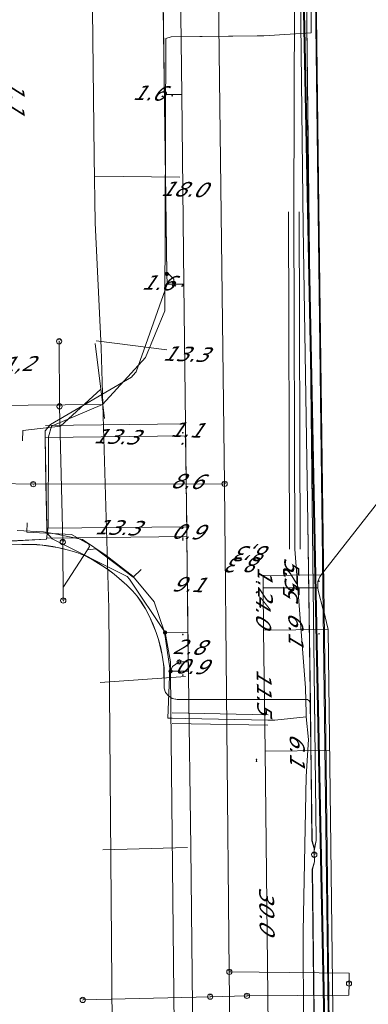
# Model space of a CAD drawing. Header units: metres. Extents: x 124576 to 133557, y 395865 to 402386.
# Tile 231 of 256: x 127933 to 127966, y 401805 to 401898. Entities that reach past the tile are written whole.
import ezdxf
from ezdxf.enums import TextEntityAlignment as Align

# ---------------------------------------------------------------- set-up
doc = ezdxf.new("R2010")
doc.units = ezdxf.units.M
doc.header["$MEASUREMENT"] = 0
for name, color, linetype, lineweight, true_color in [('LG_AanduidingEisVoorzorgsmaatregel', 7, 'Continuous', 40, 0xf7284a), ('LG_buisleidingGevaarlijkeInhoud_NV_Nederlandse_Gasunie_West', 7, 'Continuous', 13, 0xff9b00), ('LG_Datatransport_Eurofiber_Nederland_BV', 3, 'Continuous', 13, 0x00ff00), ('LG_Datatransport_KPN_BV', 3, 'Continuous', 13, 0x00ff00), ('LG_Datatransport_Tele2_Nederland_BV', 3, 'Continuous', 13, 0x00ff00), ('LG_Laag_Spanning_Enexis_Netbeheer_BV', 7, 'Continuous', 13, 0x960000), ('LG_Midden_Spanning_Enexis_Netbeheer_BV', 7, 'Continuous', 13, 0xd20000), ('LG_Riool_Vrij_Verval_Gemeente_Tilburg_Ruimtelijke_Uitvoering', 7, 'Continuous', 13, 0xca00a0)]:
    doc.layers.add(name, color=color, linetype=linetype, lineweight=lineweight, true_color=true_color)
for name, color, linetype, lineweight in [('LG_Datatransport_P_Eurofiber_Nederland_BV', 7, 'Continuous', 0), ('LG_Laag_Spanning_P_Enexis_Netbeheer_BV', 7, 'Continuous', 0), ('LG_n00003_Spitters_Electrotechniek_BV', 7, 'Continuous', 13), ('LG_overig_P_Gemeente_Tilburg_Ruimtelijke_Uitvoering', 7, 'Continuous', 0), ('LG_Riool_Vrij_Verval_P_Gemeente_Tilburg_Ruimtelijke_Uitvoering', 7, 'Continuous', 0), ('MV_Datatransport', 7, 'Continuous', 0), ('MV_Laag_Spanning', 7, 'Continuous', 0), ('MV_Laag_Spanning_lijn', 7, 'Continuous', 0), ('MV_Laag_Spanning_pijl', 7, 'Continuous', 0), ('MV_Midden_Spanning', 7, 'Continuous', 0), ('MV_Midden_Spanning_pijl', 7, 'Continuous', 0)]:
    doc.layers.add(name, color=color, linetype=linetype, lineweight=lineweight)
doc.styles.add('Klic_Annotatie', font='verdanai.ttf', dxfattribs={"oblique": 20, "height": 1.4})

# ---------------------------------------------------------------- blocks, each defined once
blk = doc.blocks.new('Mof')
at = {"layer": 'LG_Laag_Spanning_P_Enexis_Netbeheer_BV'}
h = blk.add_hatch(color=256, dxfattribs=at)
edge = h.paths.add_edge_path()
edge.add_arc((0, 0), 2, 0, 360)
blk = doc.blocks.new('Streetlight')
at = {"layer": 'LG_Laag_Spanning_P_Enexis_Netbeheer_BV'}
for p, q in [((-1.77, 1.77), (-1.06, 1.06)), ((0, 2.5), (0, 1.5)), ((1.77, 1.77), (1.06, 1.06)), ((-1.06, -1.06), (-1.77, -1.77)), ((0, -1.5), (0, -2.5)), ((1.06, -1.06), (1.77, -1.77))]:
    blk.add_line(p, q, dxfattribs=at)
at = {"layer": 'LG_Laag_Spanning_P_Enexis_Netbeheer_BV', "flags": 128}
for points in [[(-2.5, 0), (-1.5, 0)], [(1.5, 0), (2.5, 0)]]:
    blk.add_lwpolyline(points, dxfattribs=at)
at = {"layer": 'LG_Laag_Spanning_P_Enexis_Netbeheer_BV'}
blk.add_circle((0, 0), 1.5, dxfattribs=at)
blk = doc.blocks.new('m_pijl')
at = {"layer": 'MV_Laag_Spanning_pijl'}
blk.add_hatch(color=7, dxfattribs=at).paths.add_polyline_path([(-1, -0.33), (-1, 0), (-1, 0.33), (0, 0)])
at = {"layer": 'MV_Laag_Spanning_pijl', "flags": 128}
blk.add_lwpolyline([(-1, 0), (-1, 0.33), (0, 0), (-1, -0.33), (-1, 0)], close=True, dxfattribs=at)
blk = doc.blocks.new('m_pijl_1')
at = {"layer": 'MV_Midden_Spanning_pijl'}
blk.add_hatch(color=7, dxfattribs=at).paths.add_polyline_path([(-1, -0.33), (-1, 0), (-1, 0.33), (0, 0)])
at = {"layer": 'MV_Midden_Spanning_pijl', "flags": 128}
blk.add_lwpolyline([(-1, 0), (-1, 0.33), (0, 0), (-1, -0.33), (-1, 0)], close=True, dxfattribs=at)
blk = doc.blocks.new('Onbekend_2')
at = {"layer": 'LG_Riool_Vrij_Verval_P_Gemeente_Tilburg_Ruimtelijke_Uitvoering'}
blk.add_hatch(color=256, dxfattribs=at).paths.add_polyline_path([(-0.25, -1.07, -0.262633), (0.23, 0.15), (0.59, 0.47, 0.379827), (0.7, 1.26), (0.69, 1.26, 0.228508), (-0.03, 1.53), (-0.03, 1.52, 0.459053), (-0.82, 0.79), (-1.29, 0.85, -0.414214), (-0.08, 2, -0.243799), (1.09, 1.52, -0.379827), (0.9, 0.11), (0.54, -0.2, 0.262633), (0.23, -1.08), (-0.17, -1.07)])
blk.add_circle((0, 0), 2.5, dxfattribs=at)
at = {"layer": 'LG_Riool_Vrij_Verval_P_Gemeente_Tilburg_Ruimtelijke_Uitvoering', "extrusion": (0, 0, -1)}
blk.add_solid([(0.34, -2.06), (-0.21, -2.06), (0.34, -1.51), (-0.21, -1.51)], dxfattribs=at)
blk = doc.blocks.new('Onbekend_1')
at = {"layer": 'LG_overig_P_Gemeente_Tilburg_Ruimtelijke_Uitvoering'}
blk.add_hatch(color=256, dxfattribs=at).paths.add_polyline_path([(-0.25, -1.07, -0.262633), (0.23, 0.15), (0.59, 0.47, 0.379827), (0.7, 1.26), (0.69, 1.26, 0.228508), (-0.03, 1.53), (-0.03, 1.52, 0.459053), (-0.82, 0.79), (-1.29, 0.85, -0.414214), (-0.08, 2, -0.243799), (1.09, 1.52, -0.379827), (0.9, 0.11), (0.54, -0.2, 0.262633), (0.23, -1.08), (-0.17, -1.07)])
blk.add_circle((0, 0), 2.5, dxfattribs=at)
at = {"layer": 'LG_overig_P_Gemeente_Tilburg_Ruimtelijke_Uitvoering', "extrusion": (0, 0, -1)}
blk.add_solid([(0.34, -2.06), (-0.21, -2.06), (0.34, -1.51), (-0.21, -1.51)], dxfattribs=at)
blk = doc.blocks.new('Onbekend_6')
at = {"layer": 'LG_Datatransport_P_Eurofiber_Nederland_BV'}
blk.add_hatch(color=256, dxfattribs=at).paths.add_polyline_path([(-0.25, -1.07, -0.262633), (0.23, 0.15), (0.59, 0.47, 0.379827), (0.7, 1.26), (0.69, 1.26, 0.228508), (-0.03, 1.53), (-0.03, 1.52, 0.459053), (-0.82, 0.79), (-1.29, 0.85, -0.414214), (-0.08, 2, -0.243799), (1.09, 1.52, -0.379827), (0.9, 0.11), (0.54, -0.2, 0.262633), (0.23, -1.08), (-0.17, -1.07)])
blk.add_circle((0, 0), 2.5, dxfattribs=at)
at = {"layer": 'LG_Datatransport_P_Eurofiber_Nederland_BV', "extrusion": (0, 0, -1)}
blk.add_solid([(0.34, -2.06), (-0.21, -2.06), (0.34, -1.51), (-0.21, -1.51)], dxfattribs=at)

msp = doc.modelspace()

# ---------------------------------------------------------------- linework, layer by layer
at = {"layer": 'LG_AanduidingEisVoorzorgsmaatregel', "flags": 128}
msp.add_lwpolyline([(127919.029, 402366.668), (127915.216, 402228.77), (127937.981, 402228.188), (127947.452, 402224.89), (127954.136, 402217.893), (127957.005, 402208.061), (127955.432, 402162.814), (127959.592, 402059.723), (127959.403, 401902.187), (127963.191, 401714.97)], dxfattribs=at)
at = {"layer": 'LG_buisleidingGevaarlijkeInhoud_NV_Nederlandse_Gasunie_West', "flags": 128}
msp.add_lwpolyline([(127942.531, 401719.314), (127941.967, 401742.202), (127941.951, 401760.958), (127941.848, 401770.645), (127941.326, 401798.913), (127940.987, 401842.413), (127940.238, 401867.142), (127939.684, 401878.986), (127939.588, 401885.311), (127939.403, 401902.032), (127939.325, 401919.455), (127939.467, 401933.228), (127939.438, 401937.414), (127938.988, 401950.617), (127939.432, 401960.721), (127938.761, 401992.81), (127939.177, 401996.277), (127938.877, 402005.039), (127939.449, 402012.575), (127939.582, 402024.62), (127939.722, 402029.007), (127939.696, 402050.293), (127939.593, 402059.499), (127939.368, 402068.787)], dxfattribs=at)
at = {"layer": 'LG_Datatransport_Eurofiber_Nederland_BV', "flags": 128}
for points in [[(127960.47, 401819.05), (127960.46, 401819.65), (127960.26, 401820.38), (127959.86, 401850.53), (127959.41, 401878.58), (127959.09, 401906.22), (127958.27, 401977.73), (127958.1, 401990.85), (127958.2, 402000.96), (127959.48, 402014.77), (127961.2, 402036.6), (127962.53, 402070.27), (127962.35, 402072.33), (127961.95, 402074.52), (127959.32, 402084.56), (127958.99, 402087.41), (127958.58, 402107.01), (127958.68, 402110.2), (127958.66, 402114.01), (127958.69, 402117.91), (127958.79, 402119.98), (127958.95, 402124.47), (127958.95, 402127.44)], [(127960.464, 401819.41), (127960.66, 401820.38), (127960.28, 401852.35), (127959.67, 401906.23), (127958.95, 401968.23), (127958.68, 401991.6), (127958.78, 402000.13), (127958.85, 402000.38), (127959.74, 402001.74), (127959.84, 402002.04), (127959.88, 402002.39), (127960.07, 402012.81), (127960.24, 402013.18), (127960.56, 402013.49), (127960.96, 402013.65), (127993.25, 402013.37), (127993.29, 402017.77), (128002.79, 402017.69), (128024.3, 402017.71)], [(127960.471, 401819.047), (127960.464, 401819.647), (127960.656, 401820.377), (127960.281, 401852.355), (127960.03, 401875.842), (127959.673, 401906.229), (127958.946, 401968.231), (127958.861, 401977.74), (127958.679, 401991.604), (127958.778, 402000.129), (127958.846, 402000.38), (127959.016, 402000.662), (127959.737, 402001.737), (127959.844, 402002.041), (127959.877, 402002.385)], [(127960.471, 401819.047), (127960.464, 401819.647), (127960.255, 401820.377), (127960.104, 401833.29), (127959.858, 401850.527), (127959.411, 401878.576), (127959.086, 401906.222), (127958.36, 401968.225)], [(127926.087, 401848.648), (127932.727, 401848.492), (127934.145, 401848.465), (127934.443, 401848.441), (127935.039, 401848.37), (127935.672, 401848.271), (127936.104, 401848.19), (127936.533, 401848.097), (127937.157, 401847.939), (127937.934, 401847.708), (127938.413, 401847.543), (127938.725, 401847.396), (127939.477, 401847.001), (127940.18, 401846.583), (127940.897, 401846.101), (127941.482, 401845.662), (127942.183, 401845.075), (127942.685, 401844.607), (127943.214, 401844.08), (127943.653, 401843.572), (127944.071, 401843.003), (127944.463, 401842.372), (127944.834, 401841.641), (127945.175, 401840.882), (127945.466, 401840.122), (127945.68, 401839.466), (127945.896, 401838.661), (127946.044, 401837.965), (127946.173, 401837.152), (127946.191, 401837.006), (127946.212, 401836.82), (127946.239, 401834.829), (127946.348, 401834.42), (127946.629, 401834.107), (127947.002, 401833.867), (127947.475, 401833.758), (127959.658, 401833.812), (127959.833, 401833.764), (127959.993, 401833.636), (127960.079, 401833.482), (127960.104, 401833.29), (127960.255, 401820.373), (127960.464, 401819.647), (127960.471, 401819.047)], [(127926.09, 401848.65), (127934.15, 401848.46), (127934.44, 401848.44), (127935.67, 401848.27), (127936.1, 401848.19), (127937.16, 401847.94), (127937.93, 401847.71), (127938.73, 401847.4), (127939.48, 401847), (127940.9, 401846.1), (127941.48, 401845.66), (127942.68, 401844.61), (127943.21, 401844.08), (127943.65, 401843.57), (127944.46, 401842.37), (127944.83, 401841.64), (127945.47, 401840.12), (127945.68, 401839.47), (127946.04, 401837.96), (127946.17, 401837.15), (127946.21, 401836.82), (127946.24, 401834.83), (127946.35, 401834.42), (127946.63, 401834.11), (127947, 401833.87), (127947.48, 401833.76), (127959.83, 401833.76), (127959.99, 401833.64), (127960.08, 401833.48), (127960.26, 401820.37), (127960.46, 401819.65), (127960.47, 401819.05)], [(127961.472, 401715.331), (127961.08, 401749.2), (127960.29, 401817.66), (127960.48, 401818.37), (127960.464, 401819.41)], [(127961.476, 401715.33), (127961.075, 401750.26), (127960.752, 401777.915), (127960.287, 401817.659), (127960.479, 401818.371), (127960.471, 401819.047)]]:
    msp.add_lwpolyline(points, dxfattribs=at)
at = {"layer": 'LG_Datatransport_KPN_BV', "flags": 128}
msp.add_lwpolyline([(127959.615, 401999.996), (127959.608, 401998.068), (127959.577, 401988.179), (127960.286, 401932.474), (127960.949, 401877.831), (127961.569, 401830.273), (127962.242, 401772.78), (127962.204, 401768.838), (127962.205, 401768.638)], dxfattribs=at)
at = {"layer": 'LG_Datatransport_Tele2_Nederland_BV', "flags": 128}
for points in [[(127896.3, 401942.1), (127898, 401942.1), (127921.792, 401942.233), (127922.7, 401861.6), (127940.363, 401861.757)], [(127577.148, 401847.063), (127633.192, 401847.214), (127692.24, 401847.85), (127768.653, 401848.299), (127842.099, 401848.889), (127897.578, 401849.116), (127916.887, 401848.868), (127926.858, 401848.61), (127931.173, 401848.758), (127935.049, 401848.978), (127935.208, 401850.16), (127935.256, 401858.688), (127935.538, 401859.718), (127940.363, 401861.757), (127944.456, 401866.21), (127946.275, 401870.656), (127946.383, 401896.501), (127946.891, 401896.644), (127955.05, 401896.746), (127955.674, 401896.754), (127960.189, 401897.036), (127960.197, 401909.982)], [(127940.363, 401861.757), (127944.456, 401866.21), (127946.275, 401870.656), (127946.383, 401896.501), (127946.891, 401896.644), (127955.674, 401896.754), (127960.189, 401897.036), (127960.197, 401909.982)], [(127960.197, 401909.979), (127960.477, 401908.52), (127960.515, 401905.354), (127962.4, 401755.8), (127981.4, 401756)], [(127542.408, 401847.001), (127543.496, 401847.007), (127545.799, 401846.722), (127549.494, 401847.446), (127561.827, 401847.525), (127577.148, 401847.063), (127633.192, 401847.214), (127692.24, 401847.85), (127768.653, 401848.299), (127842.099, 401848.889), (127897.578, 401849.116), (127916.887, 401848.868), (127926.858, 401848.61), (127935.049, 401848.978), (127935.208, 401850.16), (127935.256, 401858.688), (127935.538, 401859.718), (127940.363, 401861.757)]]:
    msp.add_lwpolyline(points, dxfattribs=at)
at = {"layer": 'LG_Laag_Spanning_Enexis_Netbeheer_BV'}
msp.add_line((127935.082, 401850.011), (127934.936, 401858.639), dxfattribs=at)
at = {"layer": 'LG_Laag_Spanning_Enexis_Netbeheer_BV', "flags": 128}
for points in [[(127945.751, 401926.885), (127946.487, 401874.149), (127945.959, 401911.953)], [(127945.751, 401926.885), (127946.487, 401874.149), (127945.959, 401911.953)], [(127945.751, 401926.885), (127946.487, 401874.149), (127945.959, 401911.953)], [(127946.309, 401840.124), (127942.945, 401845.187), (127942.704, 401845.428), (127935.592, 401848.999), (127935.089, 401849.573), (127935.082, 401850.011), (127934.936, 401858.639), (127934.948, 401859.266), (127935.449, 401859.858), (127943.131, 401864.361), (127943.25, 401864.503), (127943.558, 401864.872), (127946.501, 401873.163), (127946.487, 401874.149), (127945.959, 401911.953)], [(127934.936, 401858.639), (127934.948, 401859.266), (127935.449, 401859.858), (127943.131, 401864.361), (127943.25, 401864.503), (127943.558, 401864.872), (127946.501, 401873.163), (127946.487, 401874.149), (127945.959, 401911.953)], [(127946.487, 401874.149), (127946.643, 401874.147), (127947.15, 401873.644), (127947.157, 401873.172)], [(127934.936, 401858.639), (127935.01, 401854.266), (127935.082, 401850.011)], [(127934.936, 401858.639), (127935.01, 401854.266), (127935.082, 401850.011)], [(127946.309, 401840.124), (127942.945, 401845.187), (127942.704, 401845.428), (127935.592, 401848.999), (127935.089, 401849.573), (127935.082, 401850.011)], [(127948.007, 401736.246), (127947.641, 401762.637), (127947.393, 401780.546), (127947.2, 401799.841), (127946.868, 401832.943), (127946.834, 401836.445), (127946.826, 401837.189), (127946.823, 401837.345), (127946.309, 401840.124)], [(127948.007, 401736.246), (127947.641, 401762.637), (127947.393, 401780.546), (127947.2, 401799.841), (127946.868, 401832.943), (127946.834, 401836.445), (127946.826, 401837.189), (127946.823, 401837.345), (127946.309, 401840.124)], [(127946.834, 401836.445), (127947.01, 401836.897), (127947.662, 401837.339)]]:
    msp.add_lwpolyline(points, dxfattribs=at)
at = {"layer": 'LG_Midden_Spanning_Enexis_Netbeheer_BV', "flags": 128}
for points in [[(127962.268, 401801.731), (127962.039, 401819.853), (127961.797, 401840.419), (127961.338, 401842.267), (127961.33, 401842.283), (127960.827, 401844.099), (127960.81, 401844.365), (127960.825, 401844.977), (127960.986, 401845.405), (127961.11, 401845.6), (127981.318, 401871.385), (127998.45, 401896.06), (127998.67, 401896.298), (127999.823, 401897.154), (128000.188, 401897.229)], [(128000.188, 401897.229), (127999.823, 401897.154), (127998.67, 401896.298), (127998.45, 401896.06), (127981.318, 401871.385), (127961.11, 401845.6), (127960.986, 401845.405), (127960.825, 401844.977), (127960.81, 401844.365), (127960.827, 401844.099), (127961.33, 401842.283), (127961.338, 401842.267), (127961.797, 401840.419), (127962.039, 401819.853), (127962.268, 401801.731), (127962.294, 401799.731), (127962.578, 401779.319), (127962.759, 401766.296), (127962.889, 401756.979), (127962.914, 401754.979), (127963.045, 401743.542), (127963.14, 401734.443), (127963.128, 401733.588)], [(127961.11, 401845.6), (127981.318, 401871.385), (127998.45, 401896.06)], [(127961.11, 401845.6), (127981.318, 401871.385), (127998.45, 401896.06)], [(127961.11, 401845.6), (127981.318, 401871.385), (127998.45, 401896.06)], [(127961.11, 401845.6), (127981.318, 401871.385), (127998.45, 401896.06)], [(127961.11, 401845.6), (127981.318, 401871.385), (127998.45, 401896.06)], [(127961.11, 401845.6), (127960.986, 401845.405), (127960.825, 401844.977), (127960.81, 401844.365), (127960.827, 401844.099), (127961.33, 401842.283), (127961.338, 401842.267), (127961.797, 401840.419), (127962.039, 401819.853), (127962.268, 401801.731), (127962.294, 401799.731), (127962.578, 401779.319), (127962.759, 401766.296), (127962.889, 401756.979), (127962.914, 401754.979), (127963.045, 401743.542), (127963.14, 401734.443), (127963.128, 401733.588)]]:
    msp.add_lwpolyline(points, dxfattribs=at)
at = {"layer": 'LG_n00003_Spitters_Electrotechniek_BV'}
for p, q in [((127958.616, 401902.961), (127958.54, 401880.04)), ((127958.54, 401880.04), (127958.616, 401902.961)), ((127958.616, 401902.961), (127958.54, 401880.04)), ((127958.54, 401880.04), (127958.616, 401902.961)), ((127958.54, 401880.04), (127958.616, 401902.961)), ((127958.04, 401880.039), (127958.12, 401848.029)), ((127958.54, 401880.04), (127958.62, 401848.03)), ((127958.62, 401848.03), (127958.54, 401880.04)), ((127958.54, 401880.04), (127958.62, 401848.03)), ((127958.62, 401848.03), (127958.54, 401880.04)), ((127958.62, 401848.03), (127958.54, 401880.04)), ((127959.04, 401880.041), (127959.12, 401848.031)), ((127934.772, 401849.666), (127932.28, 401849.82)), ((127932.28, 401849.82), (127934.772, 401849.666)), ((127934.772, 401849.666), (127932.28, 401849.82)), ((127934.772, 401849.666), (127932.28, 401849.82)), ((127935.859, 401849.473), (127934.772, 401849.666)), ((127934.772, 401849.666), (127935.859, 401849.473)), ((127935.859, 401849.473), (127934.772, 401849.666)), ((127935.859, 401849.473), (127934.772, 401849.666)), ((127938.472, 401848.945), (127935.859, 401849.473)), ((127935.859, 401849.473), (127938.472, 401848.945)), ((127938.472, 401848.945), (127935.859, 401849.473)), ((127938.472, 401848.945), (127935.859, 401849.473)), ((127940.736, 401847.424), (127938.472, 401848.945)), ((127938.472, 401848.945), (127940.736, 401847.424)), ((127940.736, 401847.424), (127938.472, 401848.945)), ((127940.736, 401847.424), (127938.472, 401848.945)), ((127943.256, 401845.485), (127940.736, 401847.424)), ((127940.736, 401847.424), (127943.256, 401845.485)), ((127943.256, 401845.485), (127940.736, 401847.424)), ((127943.256, 401845.485), (127940.736, 401847.424)), ((127958.62, 401848.03), (127959.627, 401834.862)), ((127959.627, 401834.862), (127958.62, 401848.03)), ((127958.62, 401848.03), (127959.627, 401834.862)), ((127959.627, 401834.862), (127958.62, 401848.03)), ((127959.627, 401834.862), (127958.62, 401848.03)), ((127945.272, 401843.032), (127943.256, 401845.485)), ((127943.256, 401845.485), (127945.272, 401843.032)), ((127945.272, 401843.032), (127943.256, 401845.485)), ((127945.272, 401843.032), (127943.256, 401845.485)), ((127946.263, 401840.168), (127945.272, 401843.032)), ((127945.272, 401843.032), (127946.263, 401840.168)), ((127946.263, 401840.168), (127945.272, 401843.032)), ((127946.263, 401840.168), (127945.272, 401843.032)), ((127946.754, 401836.75), (127946.263, 401840.168)), ((127946.263, 401840.168), (127946.754, 401836.75)), ((127946.754, 401836.75), (127946.263, 401840.168)), ((127946.754, 401836.75), (127946.263, 401840.168)), ((127946.573, 401831.992), (127946.754, 401836.75)), ((127946.754, 401836.75), (127946.573, 401831.992)), ((127946.573, 401831.992), (127946.754, 401836.75)), ((127946.573, 401831.992), (127946.754, 401836.75)), ((127959.627, 401834.862), (127959.695, 401832.451)), ((127959.695, 401832.451), (127959.627, 401834.862)), ((127959.627, 401834.862), (127959.695, 401832.451)), ((127959.695, 401832.451), (127959.627, 401834.862)), ((127959.695, 401832.451), (127959.627, 401834.862)), ((127956.087, 401832.324), (127946.995, 401832.5)), ((127959.695, 401832.451), (127959.706, 401832.137)), ((127959.706, 401832.137), (127959.695, 401832.451)), ((127959.695, 401832.451), (127959.706, 401832.137)), ((127959.706, 401832.137), (127959.695, 401832.451)), ((127959.695, 401832.451), (127959.706, 401832.137)), ((127959.695, 401832.451), (127959.706, 401832.137)), ((127946.985, 401832), (127946.573, 401831.992)), ((127946.573, 401831.992), (127946.985, 401832)), ((127946.985, 401832), (127946.573, 401831.992)), ((127946.985, 401832), (127946.573, 401831.992)), ((127956.068, 401831.325), (127946.976, 401831.5)), ((127948.236, 401831.976), (127946.985, 401832)), ((127946.985, 401832), (127948.236, 401831.976)), ((127948.236, 401831.976), (127946.985, 401832)), ((127948.236, 401831.976), (127946.985, 401832)), ((127956.077, 401831.824), (127948.236, 401831.976)), ((127948.236, 401831.976), (127956.077, 401831.824)), ((127956.077, 401831.824), (127948.236, 401831.976)), ((127956.077, 401831.824), (127948.236, 401831.976)), ((127956.734, 401831.821), (127956.077, 401831.824)), ((127956.077, 401831.824), (127956.734, 401831.821)), ((127956.734, 401831.821), (127956.077, 401831.824)), ((127956.734, 401831.821), (127956.077, 401831.824)), ((127959.706, 401832.137), (127956.734, 401831.821)), ((127956.734, 401831.821), (127959.706, 401832.137)), ((127959.706, 401832.137), (127956.734, 401831.821)), ((127959.706, 401832.137), (127956.734, 401831.821)), ((127959.706, 401832.137), (127959.924, 401829.959)), ((127959.924, 401829.959), (127959.706, 401832.137)), ((127959.706, 401832.137), (127959.924, 401829.959)), ((127959.924, 401829.959), (127959.706, 401832.137)), ((127959.924, 401829.959), (127959.703, 401826.45)), ((127959.703, 401826.45), (127959.924, 401829.959)), ((127959.924, 401829.959), (127959.703, 401826.45)), ((127959.703, 401826.45), (127959.924, 401829.959)), ((127959.703, 401826.45), (127959.416, 401811.745)), ((127959.416, 401811.745), (127959.703, 401826.45)), ((127959.703, 401826.45), (127959.416, 401811.745)), ((127959.416, 401811.745), (127959.703, 401826.45)), ((127959.416, 401811.745), (127959.534, 401788.794)), ((127959.534, 401788.794), (127959.416, 401811.745)), ((127959.416, 401811.745), (127959.534, 401788.794)), ((127959.534, 401788.794), (127959.416, 401811.745))]:
    msp.add_line(p, q, dxfattribs=at)
at = {"layer": 'LG_Riool_Vrij_Verval_Gemeente_Tilburg_Ruimtelijke_Uitvoering'}
for p, q in [((127951.21, 401914.89), (127951.96, 401854.23)), ((127947.703, 401883.332), (127939.636, 401883.431)), ((127936.26, 401867.76), (127936.3, 401861.58)), ((127940.55, 401860.44), (127939.667, 401867.55)), ((127946.492, 401866.933), (127939.789, 401867.786)), ((127936.382, 401859.703), (127940.204, 401863.229)), ((127936.6, 401848.71), (127936.3, 401861.58)), ((127933.8, 401854.2), (127902.22, 401854.84)), ((127951.96, 401854.23), (127933.8, 401854.2)), ((127951.96, 401854.23), (127952.41, 401807.93)), ((127936.65, 401843.16), (127936.6, 401848.71)), ((127948.239, 401835.95), (127940.153, 401835.389)), ((127948.43, 401819.714), (127940.397, 401819.494)), ((127952.41, 401807.93), (127953.16, 401746.48)), ((127950.59, 401805.57), (127938.5, 401805.26)), ((127954.08, 401805.65), (127950.59, 401805.57))]:
    msp.add_line(p, q, dxfattribs=at)
at = {"layer": 'LG_Riool_Vrij_Verval_Gemeente_Tilburg_Ruimtelijke_Uitvoering', "flags": 128}
for points in [[(127932.778, 401858.302), (127932.802, 401859.305), (127936.382, 401859.703)], [(127938.945, 401847.976), (127939.144, 401848.302), (127939.09, 401848.501), (127937.427, 401849.423), (127933.195, 401849.64), (127933.238, 401850.547)], [(127944.058, 401846.097), (127943.285, 401845.391), (127939.741, 401848.067), (127938.945, 401847.976), (127936.671, 401844.448)], [(127963.77, 401806.82), (127963.78, 401807.81), (127952.41, 401807.93)], [(127954.08, 401805.65), (127963.76, 401805.72), (127963.77, 401806.82)]]:
    msp.add_lwpolyline(points, dxfattribs=at)
at = {"layer": 'MV_Laag_Spanning_lijn'}
for p, q in [((127948.098, 401873.192), (127948.526, 401835.991)), ((127934.958, 401859.765), (127948.251, 401859.918)), ((127935.098, 401849.074), (127948.374, 401849.227)), ((127946.309, 401840.124), (127948.478, 401840.149)), ((127948.51, 401837.349), (127947.662, 401837.339)), ((127946.834, 401836.445), (127948.519, 401836.449))]:
    msp.add_line(p, q, dxfattribs=at)
at = {"layer": 'MV_Laag_Spanning_pijl'}
for p, q in [((127947.891, 401891.189), (127946.25, 401891.166)), ((127947.891, 401891.189), (127948.098, 401873.192)), ((127946.501, 401873.163), (127948.098, 401873.192)), ((127948.098, 401873.192), (127948.251, 401859.918)), ((127948.251, 401859.918), (127948.264, 401858.792)), ((127934.936, 401858.639), (127948.264, 401858.792)), ((127948.264, 401858.792), (127948.363, 401850.164)), ((127935.082, 401850.011), (127948.363, 401850.164)), ((127948.363, 401850.164), (127948.374, 401849.227)), ((127948.478, 401840.149), (127948.374, 401849.227)), ((127948.51, 401837.349), (127948.478, 401840.149)), ((127948.51, 401837.349), (127948.519, 401836.449))]:
    msp.add_line(p, q, dxfattribs=at)
at = {"layer": 'MV_Laag_Spanning_pijl', "flags": 128}
for points in [[(127947.475, 401927.405), (127947.747, 401903.765), (127947.891, 401891.189)], [(127948.521, 401836.453), (127948.526, 401835.991), (127948.743, 401819.726), (127949.162, 401780.566)]]:
    msp.add_lwpolyline(points, dxfattribs=at)
at = {"layer": 'MV_Midden_Spanning_pijl'}
for p, q in [((127955.605, 401845.537), (127961.11, 401845.6)), ((127955.62, 401844.304), (127955.607, 401845.537)), ((127960.81, 401844.365), (127955.62, 401844.378)), ((127955.665, 401840.347), (127955.62, 401844.304)), ((127955.665, 401840.347), (127961.797, 401840.421)), ((127955.665, 401840.347), (127955.796, 401828.864)), ((127955.796, 401828.864), (127961.932, 401828.937)), ((127956.139, 401798.866), (127955.796, 401828.864))]:
    msp.add_line(p, q, dxfattribs=at)

# ---------------------------------------------------------------- block references
at = {"layer": 'LG_Datatransport_P_Eurofiber_Nederland_BV', "xscale": 0.1, "yscale": 0.1, "zscale": 0.1}
msp.add_blockref('Onbekend_6', (127960.471, 401819.047), dxfattribs=at)
at = {"layer": 'LG_Laag_Spanning_P_Enexis_Netbeheer_BV', "xscale": 0.1, "yscale": 0.1, "zscale": 0.1}
for name, p in [('Mof', (127946.487, 401874.149)), ('Streetlight', (127947.662, 401837.339)), ('Mof', (127946.834, 401836.445))]:
    msp.add_blockref(name, p, dxfattribs=at)
for name, p, rotation in [('Streetlight', (127947.157, 401873.172), 89), ('Mof', (127946.309, 401840.124), 1)]:
    msp.add_blockref(name, p, dxfattribs=dict(at, rotation=rotation))
at = {"layer": 'LG_overig_P_Gemeente_Tilburg_Ruimtelijke_Uitvoering', "xscale": 0.1, "yscale": 0.1, "zscale": 0.1}
for p in [(127936.26, 401867.76), (127936.65, 401843.16)]:
    msp.add_blockref('Onbekend_1', p, dxfattribs=at)
at = {"layer": 'LG_Riool_Vrij_Verval_P_Gemeente_Tilburg_Ruimtelijke_Uitvoering', "xscale": 0.1, "yscale": 0.1, "zscale": 0.1}
for p in [(127936.3, 401861.58), (127933.8, 401854.2), (127951.96, 401854.23), (127936.6, 401848.71), (127952.41, 401807.93), (127963.77, 401806.82), (127938.5, 401805.26), (127950.59, 401805.57), (127954.08, 401805.65)]:
    msp.add_blockref('Onbekend_2', p, dxfattribs=at)
at = {"layer": 'MV_Laag_Spanning_pijl', "xscale": 0.1, "yscale": 0.1, "zscale": 0.1}
for p, rotation in [((127946, 401891), 181), ((127947, 401891), 271), ((127948, 401873), 1), ((127948, 401873), 271), ((127948, 401859), 271), ((127948, 401858), 271), ((127948, 401850), 271), ((127948, 401849), 271), ((127948, 401849), 90), ((127948, 401840), 90), ((127948, 401836), 271)]:
    msp.add_blockref('m_pijl', p, dxfattribs=dict(at, rotation=rotation))
for p in [(127948, 401858), (127948, 401850)]:
    msp.add_blockref('m_pijl', p, dxfattribs=at)
at = {"layer": 'MV_Midden_Spanning_pijl', "xscale": 0.1, "yscale": 0.1, "zscale": 0.1}
for p, rotation in [((127955, 401845), 90), ((127955, 401844), 90), ((127955, 401844), 179), ((127955, 401828), 271), ((127955, 401828), 90)]:
    msp.add_blockref('m_pijl_1', p, dxfattribs=dict(at, rotation=rotation))
for p in [(127961, 401845), (127961, 401840), (127961, 401828)]:
    msp.add_blockref('m_pijl_1', p, dxfattribs=at)

# ---------------------------------------------------------------- texts
at = {"layer": 'MV_Datatransport', "style": 'Klic_Annotatie', "oblique": 20}
for s, rotation, p in [('11,2', 1, (127931.666, 401865.604)), ('8,3', 180.5, (127954.913, 401847.611)), ('8,3', 180.3, (127954.11, 401846.548))]:
    msp.add_text(s, height=1.4, rotation=rotation, dxfattribs=at).set_placement(p, align=Align.MIDDLE_CENTER)
at = {"layer": 'MV_Laag_Spanning', "style": 'Klic_Annotatie', "oblique": 20}
for s, p in [('1.6', (127944.701, 401891.326)), ('18.0', (127947.995, 401882.191)), ('1.6', (127945.565, 401873.323)), ('13.3', (127948.175, 401866.555)), ('13.3', (127941.6, 401858.716)), ('1.1', (127948.258, 401859.355)), ('8.6', (127948.314, 401854.478)), ('13.3', (127941.723, 401850.088)), ('0.9', (127948.369, 401849.696)), ('9.1', (127948.426, 401844.688)), ('2.8', (127948.494, 401838.749)), ('0.9', (127948.714, 401836.901))]:
    msp.add_text(s, height=1.4, rotation=358, dxfattribs=at).set_placement(p, align=Align.MIDDLE_CENTER)
at = {"layer": 'MV_Midden_Spanning', "style": 'Klic_Annotatie', "oblique": 20}
for s, rotation, p in [('1.1', 270, (127932.285, 401891.032)), ('5.5', 271, (127958.355, 401845.768)), ('1.2', 271, (127955.813, 401844.923)), ('5.2', 90, (127958.215, 401844.172)), ('4.0', 271, (127955.643, 401842.326)), ('6.1', 271, (127958.729, 401840.584)), ('11.5', 271, (127955.731, 401834.606)), ('6.1', 271, (127958.862, 401829.1)), ('30.0', 271, (127955.968, 401813.865))]:
    msp.add_text(s, height=1.4, rotation=rotation, dxfattribs=at).set_placement(p, align=Align.MIDDLE_CENTER)

doc.saveas('drawing.dxf')
